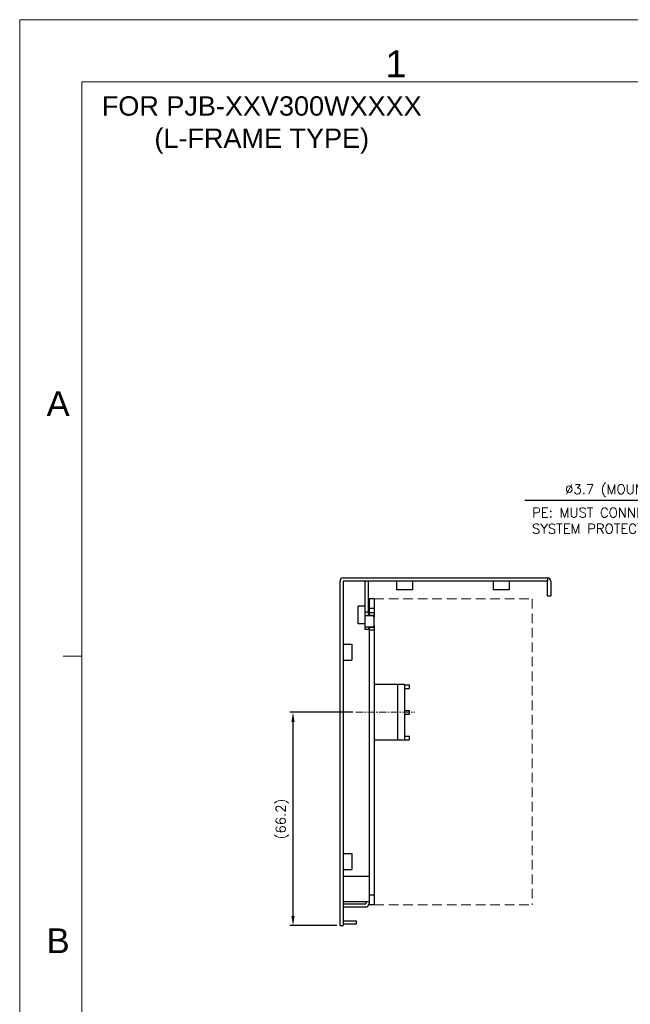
# Model space of a CAD drawing. Header units: millimetres. Extents: x 0 to 2584, y 0 to 2729.
# Tile 23 of 33: x 1773 to 1963, y 268 to 573. Entities that reach past the tile are written whole.
import ezdxf
from ezdxf.enums import TextEntityAlignment as Align

# ---------------------------------------------------------------- set-up
doc = ezdxf.new("R2010")
doc.units = ezdxf.units.MM
doc.header["$LTSCALE"] = 6
doc.linetypes.add('CENTER', pattern=[0.6, 0.375, -0.075, 0.075, -0.075])
doc.linetypes.add('HIDDEN', pattern=[0.375, 0.25, -0.125])
doc.layers.get('0').update_dxf_attribs({"linetype": 'CONTINUOUS'})
doc.layers.get('Defpoints').update_dxf_attribs({"linetype": 'CONTINUOUS'})
for name, color, linetype in [('02___PRT_ALL_AXES', 7, 'CONTINUOUS'), ('CENTER', 130, 'CENTER'), ('DIM', 2, 'CONTINUOUS'), ('H', 6, 'HIDDEN'), ('PAPER', 7, 'CONTINUOUS')]:
    doc.layers.add(name, color=color, linetype=linetype)
doc.styles.add('ARIAL', font='arial.ttf')
doc.styles.add('SIMPLEX', font='SIMPLEX.shx')
doc.styles.get("Standard").update_dxf_attribs({"font": 'ROMANS.SHX'})
doc.dimstyles.new('STANDARD$0', dxfattribs={"dimtxt": 3, "dimasz": 3, "dimexe": 1, "dimexo": 1, "dimgap": 1, "dimtad": 1, "dimdec": 1, "dimzin": 0, "dimdsep": 46, "dimtxsty": 'STANDARD', "dimcen": -0.5, "dimclrd": 2, "dimclre": 2, "dimclrt": 2, "dimadec": 0, "dimazin": 0, "dimtfac": 1, "dimtdec": 1, "dimtmove": 0, "dimatfit": 3, "dimfxl": 1, "dimtolj": 1, "dimtzin": 0, "dimarcsym": 0})
doc.dimstyles.new('STANDARD$7', dxfattribs={"dimtxt": 3, "dimasz": 3, "dimexe": 1, "dimexo": 1, "dimgap": 1, "dimtad": 1, "dimdec": 1, "dimzin": 0, "dimdsep": 46, "dimtxsty": 'STANDARD', "dimcen": -0.5, "dimclrd": 2, "dimclre": 2, "dimclrt": 2, "dimadec": 0, "dimazin": 0, "dimtfac": 1, "dimtdec": 1, "dimtmove": 0, "dimatfit": 3, "dimfxl": 1, "dimtolj": 1, "dimtzin": 0, "dimarcsym": 0})

# ---------------------------------------------------------------- blocks, each defined once
blk = doc.blocks.new('s')
at = {"layer": 'PAPER', "color": 4, "lineweight": 0}
for q in [(1696.57, 0), (2507.43, 573.39)]:
    blk.add_line((1696.57, 573.39), q, dxfattribs=at)
at = {"layer": 'PAPER', "color": 3, "lineweight": 0}
for q in [(2488.12, 554.09), (1715.88, 19.31)]:
    blk.add_line((1715.88, 554.09), q, dxfattribs=at)
at = {"layer": 'PAPER', "color": 2, "lineweight": 0}
blk.add_line((1715.88, 375.83), (1710.09, 375.83), dxfattribs=at)
at = {"lineweight": 0, "style": 'ARIAL'}
for tag, height, p in [('TITLE', 8.69, (2412.52, 69.28)), ('PJZ-34V150WBHG', 7.72, (2412.52, 37.56))]:
    blk.add_attdef(tag, text='', height=height, dxfattribs=at).set_placement(p, align=Align.CENTER)
for tag, p, height in [('V', (2172.78, 49.93), 3.86), ('00', (2470.42, 29.5), 7.72), ('mm', (2184.78, 22.12), 4.83), ('ADP-XX', (2232.63, 21.52), 4.83), ('2_____2', (2363.13, 22.51), 4.83), ("XX/XX'XX", (2432.39, 21.5), 4.83), ('--', (2148.11, 21.74), 4.83)]:
    blk.add_attdef(tag, p, '', height=height, dxfattribs=at)
at = {"layer": 'PAPER', "color": 1, "lineweight": 0, "style": 'ARIAL'}
blk.add_text('1', height=8.34, dxfattribs=at).set_placement((1810.04, 555.55))
for s, p in [('A', (1708.49, 454.2)), ('B', (1708.49, 287.52))]:
    blk.add_text(s, height=7.72, dxfattribs=at).set_placement(p, align=Align.MIDDLE)
blk = doc.blocks.new('*D48')
at = {"layer": 'Defpoints', "color": 0, "lineweight": 0}
for p in [(1858.17, 358.41), (1877.68, 358.41), (1872.75, 292.21)]:
    blk.add_point(p, dxfattribs=at)
at = {"layer": 'DIM', "lineweight": -2}
for p, q in [((1876.68, 358.41), (1857.17, 358.41)), ((1858.17, 295.21), (1858.17, 355.41)), ((1871.75, 292.21), (1857.17, 292.21))]:
    blk.add_line(p, q, dxfattribs=at)
at = {"layer": 'DIM', "lineweight": 0}
for points in [[(1857.67, 355.41), (1858.67, 355.41), (1858.17, 358.41)], [(1857.67, 295.21), (1858.67, 295.21), (1858.17, 292.21)]]:
    blk.add_solid(points, dxfattribs=at)
at = {"layer": 'DIM', "lineweight": 0, "insert": (1854.89, 325.31), "char_height": 3, "attachment_point": 5, "rotation": 90, "style": 'SIMPLEX'}
blk.add_mtext('\\A1;(66.2)', dxfattribs=at)

msp = doc.modelspace()

# ---------------------------------------------------------------- linework, layer by layer
at = {"color": 7, "linetype": 'Continuous'}
for p, q in [((1872.75, 292.21), (1872.75, 399.11)), ((1873.75, 400.11), (1937.15, 400.11)), ((1880.55, 384.11), (1880.55, 399.11)), ((1937.15, 400.11), (1937.15, 399.11)), ((1938.15, 399.11), (1938.15, 394.61)), ((1937.15, 394.61), (1938.15, 394.61)), ((1880.55, 389.61), (1881.55, 389.61)), ((1882.85, 388.31), (1880.55, 388.31)), ((1881.75, 389.16), (1881.55, 389.16)), ((1881.75, 388.52), (1881.55, 388.52)), ((1883.35, 385.41), (1883.35, 387.81)), ((1880.55, 384.91), (1882.85, 384.91)), ((1881.55, 384.11), (1880.55, 384.11)), ((1881.75, 384.45), (1881.55, 384.45)), ((1892.75, 367.03), (1883.35, 367.03)), ((1890.55, 367.03), (1890.55, 349.79)), ((1892.75, 367.03), (1892.75, 349.79)), ((1892.75, 366.9), (1894.25, 366.9)), ((1894.25, 365.76), (1894.25, 366.9)), ((1892.75, 365.76), (1894.25, 365.76)), ((1892.75, 358.98), (1894.25, 358.98)), ((1892.75, 357.84), (1894.25, 357.84)), ((1894.25, 357.84), (1894.25, 358.98)), ((1892.75, 349.79), (1883.35, 349.79)), ((1892.75, 351.06), (1894.25, 351.06)), ((1892.75, 349.92), (1894.25, 349.92)), ((1894.25, 349.92), (1894.25, 351.06)), ((1880.75, 299.61), (1880.75, 299.01)), ((1873.85, 299.01), (1880.75, 299.01)), ((1877.75, 293.71), (1877.75, 292.71)), ((1872.75, 292.21), (1873.75, 292.21)), ((1877.75, 292.71), (1873.75, 292.71))]:
    msp.add_line(p, q, dxfattribs=at)
at = {"color": 3, "linetype": 'Continuous'}
for p, q in [((1873.75, 399.11), (1873.75, 292.21)), ((1937.15, 399.11), (1873.75, 399.11)), ((1881.55, 388.31), (1881.55, 399.11)), ((1937.15, 394.61), (1937.15, 399.11)), ((1881.55, 384.91), (1881.55, 384.11)), ((1873.75, 307.61), (1881.75, 307.61)), ((1881.75, 299.61), (1873.75, 299.61)), ((1881.75, 301.01), (1881.75, 299.61)), ((1873.85, 298.01), (1880.75, 298.01)), ((1873.75, 293.71), (1877.75, 293.71))]:
    msp.add_line(p, q, dxfattribs=at)
at = {"color": 7, "linetype": 'Continuous'}
for centre, radius, start, end in [((1873.75, 399.11), 1, 90, 180), ((1937.15, 399.11), 1, 0, 90), ((1882.85, 387.81), 0.5, 0, 90), ((1882.85, 385.41), 0.5, 270, 0), ((1873.85, 297.91), 1.1, 90, 95.5234)]:
    msp.add_arc(centre, radius, start, end, dxfattribs=at)
at = {"color": 3, "linetype": 'Continuous'}
for centre, radius, start, end in [((1873.85, 297.91), 0.1, 90, 157.5), ((1880.75, 299.01), 1, 270, 0)]:
    msp.add_arc(centre, radius, start, end, dxfattribs=at)
at = {"layer": '02___PRT_ALL_AXES', "color": 3, "linetype": 'Continuous'}
for p, q in [((1890.25, 399.11), (1890.25, 396.41)), ((1895.25, 399.11), (1895.25, 396.41)), ((1920.25, 399.11), (1920.25, 396.41)), ((1925.25, 399.11), (1925.25, 396.41)), ((1895.25, 396.41), (1890.25, 396.41)), ((1925.25, 396.41), (1920.25, 396.41)), ((1873.75, 379.61), (1876.45, 379.61)), ((1876.45, 379.61), (1876.45, 374.61)), ((1873.75, 374.61), (1876.45, 374.61)), ((1873.75, 314.61), (1876.45, 314.61)), ((1876.45, 314.61), (1876.45, 309.61)), ((1873.75, 309.61), (1876.45, 309.61))]:
    msp.add_line(p, q, dxfattribs=at)
at = {"layer": '02___PRT_ALL_AXES', "color": 7, "linetype": 'Continuous'}
for p, q in [((1878.35, 385.86), (1878.35, 391.36)), ((1880.55, 391.36), (1878.35, 391.36)), ((1881.75, 393.61), (1881.75, 388.31)), ((1883.35, 393.61), (1881.75, 393.61)), ((1883.35, 393.61), (1883.35, 387.81)), ((1883.35, 390.61), (1881.75, 390.61)), ((1883.35, 389.31), (1881.75, 389.31)), ((1883.35, 388.51), (1881.75, 388.51)), ((1880.55, 385.86), (1878.35, 385.86)), ((1883.35, 385.41), (1883.35, 298.61)), ((1881.75, 384.91), (1881.75, 301.01)), ((1883.35, 384.71), (1881.75, 384.71)), ((1883.35, 383.91), (1881.75, 383.91)), ((1883.35, 301.61), (1881.75, 301.61)), ((1881.75, 299.61), (1881.75, 298.61)), ((1883.35, 298.61), (1881.75, 298.61))]:
    msp.add_line(p, q, dxfattribs=at)
at = {"layer": 'CENTER', "lineweight": 0}
msp.add_line((1877.68, 358.41), (1895.97, 358.41), dxfattribs=at)
at = {"layer": 'H', "lineweight": 0, "ltscale": 2}
for p, q in [((1883.35, 393.61), (1932.35, 393.61)), ((1932.35, 393.61), (1932.35, 298.61)), ((1883.35, 298.61), (1932.35, 298.61))]:
    msp.add_line(p, q, dxfattribs=at)

# ---------------------------------------------------------------- block references
at = {"layer": 'DIM', "lineweight": 0}
msp.add_blockref('s', (76.83, 0), dxfattribs=at)

# ---------------------------------------------------------------- texts
for s, insert, char_height, attachment_point, style in [('{\\C0;FOR PJB-XXV300WXXXX\\P(L-FRAME TYPE)}', (1848.47, 540.71), 6, 5, 'ARIAL'), ('%%c3.7 (MOUNTING HOLE)', (1966.16, 427.17), 3, 5, 'SIMPLEX'), ('\\A1;PE: MUST CONNECT WITH\\PSYSTEM PROTECTIVE EARTHING.', (1932.31, 413.9), 3, 7, 'SIMPLEX')]:
    msp.add_mtext(s, dxfattribs=dict(at, insert=insert, char_height=char_height, attachment_point=attachment_point, style=style))

# ---------------------------------------------------------------- dimensions: what is measured, and where the dimension line sits
dim = msp.add_linear_dim(base=(1858.17, 358.41), p1=(1872.75, 292.21), p2=(1877.68, 358.41), angle=90, text='(<>)', dimstyle='STANDARD$0', override={"dimtxsty": 'SIMPLEX', "dimcen": -2, "dimclrd": 256, "dimclre": 256, "dimclrt": 256}, dxfattribs=at)
dim.commit()
dim.dimension.update_dxf_attribs({"geometry": '*D48', "text_midpoint": (1858.17, 325.31), "dimtype": 160})

# ---------------------------------------------------------------- leaders
msp.add_leader([(2026.84, 388.61), (2002.2, 424.2), (1930.12, 424.2)], dimstyle='STANDARD$7', override={"dimgap": 1, "dimtad": 0, "dimtxsty": 'SIMPLEX', "dimcen": -2, "dimclrd": 256, "dimclre": 256, "dimclrt": 256, "dimtdec": 0}, dxfattribs=at)

doc.saveas('drawing.dxf')
